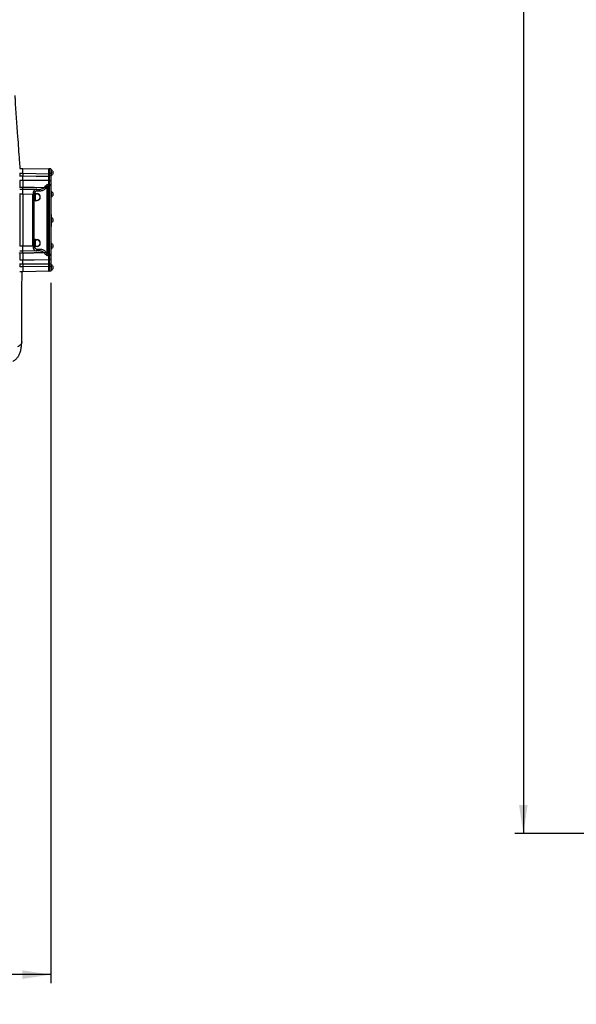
# Model space of a CAD drawing. Extents: x 0 to 8410, y 0 to 5940.
# Tile 37 of 161: x 1884 to 2854, y 1236 to 2950. Entities that reach past the tile are written whole.
import ezdxf

# ---------------------------------------------------------------- set-up
doc = ezdxf.new("R2010")
doc.units = 0
doc.header["$LTSCALE"] = 10
doc.layers.get('0').update_dxf_attribs({"linetype": 'CONTINUOUS'})
doc.styles.add('SLDTEXTSTYLE0', font='TXT', dxfattribs={"width": 0.605})
doc.dimstyles.new('SLDDIMSTYLE1', dxfattribs={"dimtxt": 50, "dimasz": 50, "dimexe": 0, "dimexo": 0.0625, "dimgap": 12.5, "dimtad": 1, "dimdec": 1, "dimrnd": 1e-09, "dimzin": 12, "dimtxsty": 'SLDTEXTSTYLE0', "dimsah": 1, "dimcen": 0.09, "dimazin": 3, "dimtfac": 1, "dimtofl": 0, "dimtmove": 0, "dimatfit": 3, "dimtolj": 1, "dimtzin": 12})
doc.dimstyles.new('SLDDIMSTYLE10', dxfattribs={"dimtxt": 50, "dimasz": 50, "dimexe": 0, "dimexo": 0.0625, "dimgap": -12.5, "dimtad": 0, "dimtih": 1, "dimtoh": 1, "dimdec": 1, "dimlfac": 0.5, "dimrnd": 1e-09, "dimzin": 12, "dimtxsty": 'SLDTEXTSTYLE0', "dimblk1": 'NONE', "dimsah": 1, "dimcen": 0, "dimazin": 3, "dimtfac": 1, "dimtmove": 0, "dimatfit": 3, "dimtolj": 1})
doc.dimstyles.new('SLDDIMSTYLE2', dxfattribs={"dimtxt": 50, "dimasz": 50, "dimexe": 0, "dimexo": 0.0625, "dimgap": 12.5, "dimtad": 1, "dimdec": 0, "dimrnd": 1e-09, "dimzin": 12, "dimtxsty": 'SLDTEXTSTYLE0', "dimsah": 1, "dimcen": 0.09, "dimazin": 3, "dimtfac": 1, "dimtofl": 0, "dimtmove": 0, "dimatfit": 3, "dimtolj": 1, "dimtzin": 12})

# ---------------------------------------------------------------- blocks, each defined once
blk = doc.blocks.new('_D_9')
at = {"color": 7, "linetype": 'CONTINUOUS'}
for p, q in [((6136.6, 4639.1), (2746.6, 4639.1)), ((2761.6, 4639.1), (2761.6, 1533)), ((3861.9, 1533), (2746.6, 1533))]:
    blk.add_line(p, q, dxfattribs=at)
for points in [[(2761.6, 4639.1), (2754.1, 4589.1), (2769.1, 4589.1)], [(2761.6, 1533), (2769.1, 1583), (2754.1, 1583)]]:
    blk.add_solid(points, dxfattribs=at)
at = {"color": 7, "linetype": 'CONTINUOUS', "insert": (2697.2, 3009.7), "char_height": 50, "attachment_point": 1, "rotation": 90, "style": 'SLDTEXTSTYLE0'}
blk.add_mtext('3106', dxfattribs=at)
blk = doc.blocks.new('_D_20')
at = {"color": 7, "linetype": 'CONTINUOUS'}
for p, q in [((286.6, 2500), (286.6, 1272.4)), ((1938.6, 2492), (1938.6, 1272.4)), ((1938.6, 1287.4), (286.6, 1287.4))]:
    blk.add_line(p, q, dxfattribs=at)
for points in [[(286.6, 1287.4), (336.6, 1279.9), (336.6, 1294.9)], [(1938.6, 1287.4), (1888.6, 1294.9), (1888.6, 1279.9)]]:
    blk.add_solid(points, dxfattribs=at)
at = {"color": 7, "linetype": 'CONTINUOUS', "insert": (1036.3, 1351.8), "char_height": 50, "attachment_point": 1, "style": 'SLDTEXTSTYLE0'}
blk.add_mtext('1652', dxfattribs=at)
blk = doc.blocks.new('_D_25')
at = {"color": 7, "linetype": 'CONTINUOUS'}
for p, q in [((2062.6, 5429.6), (2293.3, 4952.4)), ((2293.3, 4952.4), (2402.6, 4726.3)), ((2433.4, 4741.7), (2433.4, 4820.9)), ((2433.4, 4820.9), (2655.2, 4820.9)), ((2655.2, 4820.9), (2655.2, 4741.7)), ((2655.2, 4741.7), (2433.4, 4741.7)), ((2402.6, 4726.3), (2660.9, 4726.3))]:
    blk.add_line(p, q, dxfattribs=at)
blk.add_arc((2178, 5191), 4418, 270.8765, 299.0424, dxfattribs=at)
blk.add_solid([(2293.3, 4952.4), (2308.3, 4904.2), (2321.8, 4910.7)], dxfattribs=at)
at = {"color": 7, "linetype": 'CONTINUOUS', "char_height": 50, "attachment_point": 1, "style": 'SLDTEXTSTYLE0'}
for s, insert in [('%%c', (2450.5, 4806.1)), ('265', (2523.4, 4806.3))]:
    blk.add_mtext(s, dxfattribs=dict(at, insert=insert))
blk = doc.blocks.new('_NONE')

msp = doc.modelspace()

# ---------------------------------------------------------------- linework, layer by layer
at = {"color": 8, "linetype": 'CONTINUOUS'}
for p, q in [((1883.647998, 2681.926896), (1884.13932, 2681.926896)), ((1883.647998, 2677.81346), (1884.13932, 2677.81346)), ((1889.64804, 2682.023098), (1884.13932, 2681.926896)), ((1884.13932, 2681.926896), (1884.13932, 2677.81346)), ((1935.156723, 2681.228806), (1889.64804, 2682.023098)), ((1935.156723, 2677.485396), (1935.156723, 2681.228806)), ((1935.648044, 2681.228806), (1935.156723, 2681.228806)), ((1935.648044, 2677.485396), (1935.156723, 2677.485396)), ((1938.648006, 2682.021787), (1935.648044, 2682.021787)), ((1938.648006, 2677.859237), (1935.648044, 2677.859237)), ((1889.64804, 2670.17584), (1884.13932, 2670.127918)), ((1884.13932, 2670.127918), (1884.13932, 2658.528497)), ((1884.13932, 2658.528497), (1889.64804, 2658.621241)), ((1927.191099, 2657.989671), (1929.721972, 2660.94618)), ((1931.790968, 2543.110182), (1931.790968, 2658.933331)), ((1933.859905, 2662.788798), (1935.156723, 2662.779977)), ((1933.859905, 2660.712411), (1933.859905, 2541.330983)), ((1935.156723, 2662.779977), (1935.156723, 2669.778873)), ((1935.648044, 2660.703351), (1935.156723, 2660.703351)), ((1935.156723, 2541.340162), (1935.156723, 2660.703351)), ((1938.648006, 2669.40706), (1935.648044, 2669.40706)), ((1938.648006, 2662.40101), (1935.648044, 2662.40101)), ((1938.648006, 2661.021759), (1935.648044, 2661.021759)), ((1884.13932, 2645.927002), (1883.647998, 2645.927002)), ((1889.64804, 2646.023084), (1884.13932, 2645.927002)), ((1884.13932, 2645.927002), (1884.13932, 2556.116511)), ((1907.009741, 2645.720054), (1889.64804, 2646.023084)), ((1907.009741, 2556.323459), (1907.009741, 2645.720054)), ((1907.009741, 2645.720054), (1909.078737, 2645.720054)), ((1909.078737, 2645.720054), (1909.078737, 2556.323459)), ((1910.50156, 2635.66344), (1910.50156, 2646.379997)), ((1910.648008, 2646.379997), (1910.50156, 2646.379997)), ((1911.13927, 2646.806051), (1911.13927, 2646.576096)), ((1914.012273, 2646.626164), (1911.13927, 2646.806051)), ((1911.13927, 2646.576096), (1914.012273, 2646.626164)), ((1911.13927, 2646.576096), (1911.13927, 2635.46734)), ((1911.484142, 2647.304346), (1914.357086, 2647.124459)), ((1919.164141, 2651.543071), (1915.184399, 2651.61257)), ((1910.648008, 2635.66344), (1910.50156, 2635.66344)), ((1911.13927, 2635.46734), (1911.13927, 2635.237505)), ((1911.13927, 2635.46734), (1914.012273, 2635.417392)), ((1911.13927, 2635.237505), (1914.012273, 2635.417392)), ((1914.357086, 2634.918978), (1911.484142, 2634.739091)), ((1884.13932, 2556.116511), (1883.647998, 2556.116511)), ((1884.13932, 2556.116511), (1889.64804, 2556.020309)), ((1889.64804, 2556.020309), (1907.009741, 2556.323459)), ((1907.009741, 2556.323459), (1909.078737, 2556.323459)), ((1910.50156, 2555.663397), (1910.50156, 2566.380073)), ((1910.648008, 2566.380073), (1910.50156, 2566.380073)), ((1910.648008, 2555.663397), (1910.50156, 2555.663397)), ((1911.13927, 2566.806008), (1911.13927, 2566.576173)), ((1914.012273, 2566.626121), (1911.13927, 2566.806008)), ((1911.13927, 2566.576173), (1914.012273, 2566.626121)), ((1911.13927, 2566.576173), (1911.13927, 2555.467297)), ((1911.13927, 2555.467297), (1911.13927, 2555.237462)), ((1911.13927, 2555.467297), (1914.012273, 2555.417349)), ((1911.484142, 2567.304303), (1914.357086, 2567.124416)), ((1914.357086, 2554.919054), (1911.484142, 2554.739167)), ((1889.64804, 2543.422272), (1884.13932, 2543.514897)), ((1884.13932, 2543.514897), (1884.13932, 2531.915535)), ((1915.184399, 2550.430943), (1919.164141, 2550.500323)), ((1929.721972, 2541.097333), (1927.191099, 2544.053842)), ((1935.156723, 2539.263536), (1933.859905, 2539.254596)), ((1935.648044, 2541.340162), (1935.156723, 2541.340162)), ((1935.156723, 2532.26458), (1935.156723, 2539.263536)), ((1938.648006, 2541.021754), (1935.648044, 2541.021754)), ((1938.648006, 2539.642383), (1935.648044, 2539.642383)), ((1884.13932, 2524.230053), (1883.647998, 2524.230053)), ((1884.13932, 2520.116498), (1883.647998, 2520.116498)), ((1884.13932, 2531.915535), (1889.64804, 2531.867613)), ((1884.13932, 2524.230053), (1884.13932, 2520.116498)), ((1884.13932, 2520.116498), (1889.64804, 2520.020356)), ((1889.64804, 2520.020356), (1935.156723, 2520.814707)), ((1935.648044, 2524.558057), (1935.156723, 2524.558057)), ((1935.156723, 2520.814707), (1935.156723, 2524.558057)), ((1935.648044, 2520.814707), (1935.156723, 2520.814707)), ((1938.648006, 2532.636394), (1935.648044, 2532.636394)), ((1938.648006, 2524.184276), (1935.648044, 2524.184276)), ((1938.648006, 2520.021726), (1935.648044, 2520.021726))]:
    msp.add_line(p, q, dxfattribs=at)
at = {"color": 7, "linetype": 'CONTINUOUS'}
for p, q in [((1884.13932, 2690.925528), (1889.64804, 2691.02173)), ((1889.64804, 2682.023098), (1889.64804, 2691.02173)), ((1889.64804, 2691.02173), (1935.156723, 2690.227439)), ((1889.64804, 2682.023098), (1889.64804, 2677.858521)), ((1938.648006, 2690.021684), (1935.648044, 2690.021684)), ((1935.648044, 2690.021684), (1935.648044, 2682.021787)), ((1935.648044, 2682.021787), (1935.648044, 2677.859237)), ((1935.648044, 2677.859237), (1935.648044, 2669.40706)), ((1938.648006, 2690.021684), (1938.648006, 2682.021787)), ((1939.647993, 2688.271691), (1938.648006, 2688.271691)), ((1938.648006, 2682.021787), (1938.648006, 2677.859237)), ((1938.648006, 2678.771784), (1939.647993, 2678.771784)), ((1938.648006, 2677.859237), (1938.648006, 2669.40706)), ((1939.647993, 2683.521797), (1939.647993, 2688.271691)), ((1939.647993, 2678.771784), (1939.647993, 2683.521797)), ((1889.64804, 2670.17584), (1889.64804, 2658.621241)), ((1935.648044, 2669.40706), (1935.648044, 2662.40101)), ((1935.648044, 2662.40101), (1935.648044, 2661.021759)), ((1935.648044, 2661.021759), (1935.648044, 2541.021754)), ((1938.648006, 2669.40706), (1938.648006, 2662.40101)), ((1938.648006, 2662.40101), (1938.648006, 2661.021759)), ((1938.648006, 2661.021759), (1938.648006, 2541.021754)), ((1884.13932, 2654.925634), (1889.64804, 2655.021717)), ((1889.64804, 2646.023084), (1889.64804, 2655.021717)), ((1889.64804, 2655.021717), (1913.115402, 2654.612114)), ((1889.64804, 2646.023084), (1889.64804, 2556.020309)), ((1910.648008, 2646.379997), (1910.648008, 2635.66344)), ((1913.115402, 2654.612114), (1917.095204, 2654.542615)), ((1939.647993, 2650.771787), (1938.648006, 2650.771787)), ((1938.648006, 2641.27176), (1939.647993, 2641.27176)), ((1939.647993, 2646.021773), (1939.647993, 2650.771787)), ((1939.647993, 2641.27176), (1939.647993, 2646.021773)), ((1938.648006, 2611.021687), (1938.848039, 2611.021687)), ((1939.647993, 2605.77171), (1938.648006, 2605.77171)), ((1938.848039, 2611.021687), (1938.848039, 2605.77171)), ((1939.647993, 2601.021697), (1939.647993, 2605.77171)), ((1938.648006, 2596.271684), (1939.647993, 2596.271684)), ((1938.648006, 2590.021779), (1938.848039, 2590.021779)), ((1938.848039, 2596.271684), (1938.848039, 2590.021779)), ((1939.647993, 2596.271684), (1939.647993, 2601.021697)), ((1889.64804, 2547.021796), (1889.64804, 2556.020309)), ((1910.648008, 2566.380073), (1910.648008, 2555.663397)), ((1911.13927, 2555.237462), (1914.012273, 2555.417349)), ((1939.647993, 2560.771753), (1938.648006, 2560.771753)), ((1939.647993, 2556.02174), (1939.647993, 2560.771753)), ((1939.647993, 2551.271726), (1939.647993, 2556.02174)), ((1889.64804, 2547.021796), (1884.13932, 2547.117879)), ((1913.115402, 2547.431399), (1889.64804, 2547.021796)), ((1889.64804, 2543.422272), (1889.64804, 2531.867613)), ((1917.095204, 2547.500779), (1913.115402, 2547.431399)), ((1935.648044, 2541.021754), (1935.648044, 2539.642383)), ((1935.648044, 2539.642383), (1935.648044, 2532.636394)), ((1938.648006, 2551.271726), (1939.647993, 2551.271726)), ((1938.648006, 2541.021754), (1938.648006, 2539.642383)), ((1938.648006, 2539.642383), (1938.648006, 2532.636394)), ((1889.64804, 2524.184932), (1889.64804, 2520.020356)), ((1889.64804, 2520.020356), (1889.64804, 2511.021723)), ((1935.648044, 2532.636394), (1935.648044, 2524.184276)), ((1935.648044, 2524.184276), (1935.648044, 2520.021726)), ((1935.648044, 2520.021726), (1935.648044, 2512.02171)), ((1938.648006, 2532.636394), (1938.648006, 2524.184276)), ((1938.648006, 2524.184276), (1938.648006, 2520.021726)), ((1939.647993, 2523.271729), (1938.648006, 2523.271729)), ((1938.648006, 2520.021726), (1938.648006, 2512.02171)), ((1939.647993, 2518.521716), (1939.647993, 2523.271729)), ((1889.64804, 2511.021723), (1884.13932, 2511.117865)), ((1935.156723, 2511.816074), (1889.64804, 2511.021723)), ((1938.648006, 2512.02171), (1935.648044, 2512.02171)), ((1938.648006, 2513.771762), (1939.647993, 2513.771762)), ((1939.647993, 2513.771762), (1939.647993, 2518.521716))]:
    msp.add_line(p, q, dxfattribs=at)
at = {"color": 8, "linetype": 'CONTINUOUS', "flags": 128}
for points in [[(1884.13932, 2677.81346), (1886.606475, 2677.833607), (1889.64804, 2677.858521)], [(1889.64804, 2677.858521), (1912.689766, 2677.669813), (1935.156723, 2677.485396)], [(1883.647998, 2658.208777), (1883.657416, 2658.270528), (1883.685251, 2658.329894), (1883.730491, 2658.38473), (1883.791407, 2658.432891), (1883.865734, 2658.472707), (1883.950671, 2658.502628), (1884.042998, 2658.521463), (1884.13932, 2658.528497)], [(1935.156723, 2669.778873), (1915.65164, 2669.949343), (1889.64804, 2670.17584)], [(1889.64804, 2658.621241), (1909.644445, 2658.284833), (1927.191099, 2657.989671)], [(1935.156723, 2660.703351), (1934.139749, 2660.710503), (1933.859905, 2660.712411)], [(1884.13932, 2543.514897), (1884.042998, 2543.52205), (1883.950671, 2543.540885), (1883.865734, 2543.570687), (1883.791407, 2543.610503), (1883.730491, 2543.658783), (1883.685251, 2543.713619), (1883.657416, 2543.772985), (1883.647998, 2543.834736)], [(1927.191099, 2544.053842), (1909.090837, 2543.749382), (1907.974383, 2543.730547), (1889.64804, 2543.422272)], [(1889.64804, 2524.184932), (1886.606475, 2524.209847), (1884.13932, 2524.230053)], [(1889.64804, 2531.867613), (1909.644445, 2532.041778), (1935.156723, 2532.26458)], [(1935.156723, 2524.558057), (1912.689766, 2524.37364), (1889.64804, 2524.184932)], [(1887.672623, 2389.263083), (1887.618264, 2388.454904), (1887.303373, 2387.036492), (1886.714717, 2385.663499), (1885.863265, 2384.361615), (1884.76499, 2383.155217), (1883.440455, 2382.066955), (1881.914397, 2381.117155), (1880.215367, 2380.323579)]]:
    msp.add_lwpolyline(points, dxfattribs=at)
at = {"color": 7, "linetype": 'CONTINUOUS'}
for centre, radius, start, end in [((1935.148021, 2689.727456), 0.5, 0, 89), ((1936.353868, 2683.256904), 6, 29.799065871, 56.699823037), ((1936.353868, 2683.786572), 6, 303.300176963, 331.048581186), ((1936.353868, 2645.756904), 6, 29.799065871, 56.699823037), ((1936.353868, 2646.286572), 6, 303.300176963, 331.048581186), ((1936.353868, 2600.756904), 6, 29.799065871, 56.699823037), ((1936.353868, 2601.286572), 6, 303.300176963, 331.048581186), ((1936.353868, 2555.756904), 6, 29.799065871, 56.699823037), ((1936.353868, 2556.286572), 6, 303.300176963, 331.048581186), ((1936.353868, 2518.256904), 6, 29.799065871, 56.699823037), ((1935.148021, 2512.31602), 0.5, 271, 0), ((1936.353868, 2518.786572), 6, 303.300176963, 331.048581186)]:
    msp.add_arc(centre, radius, start, end, dxfattribs=at)
at = {"color": 8, "linetype": 'CONTINUOUS'}
for centre, radius, start, end in [((1924.810017, 2653.338623), 5.225112, 31.607324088, 62.890038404), ((1927.371113, 2656.459966), 5.064845, 29.231520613, 62.344637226), ((1802.674338, 2661.750604), 131.189675, 359.546574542, 0.453425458), ((1935.200849, 2669.329231), 0.451803, 8.189508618, 95.604789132), ((1935.215675, 2662.341899), 0.442027, 11.998882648, 97.66423371), ((1911.147232, 2646.076935), 0.499225, 90.913875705, 179.900578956), ((1911.009154, 2647.264597), 0.476649, 285.841745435, 4.783629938), ((1912.548096, 2652.007464), 2.665715, 351.480940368, 77.712576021), ((1913.882256, 2647.084584), 0.476501, 285.834384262, 4.800259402), ((1916.528159, 2651.938198), 2.665432, 351.474977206, 77.716996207), ((1911.147232, 2635.966501), 0.499225, 180.099421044, 269.086124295), ((1911.008981, 2634.77883), 0.476821, 355.219320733, 74.142477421), ((1913.882176, 2634.958906), 0.476586, 355.194126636, 74.158404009), ((1911.147232, 2566.077012), 0.499224, 90.913860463, 179.914298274), ((1911.147283, 2555.966508), 0.499275, 180.091406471, 269.080434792), ((1911.009081, 2567.264604), 0.476717, 285.848473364, 4.776902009), ((1911.009081, 2554.778866), 0.476717, 355.223097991, 74.151526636), ((1913.882184, 2567.084591), 0.476569, 285.841105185, 4.793538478), ((1913.882184, 2554.958879), 0.476569, 355.206461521, 74.158894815), ((1912.54831, 2550.035901), 2.665525, 282.283598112, 8.522885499), ((1916.527945, 2550.105344), 2.665622, 282.286829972, 8.521196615), ((1924.809392, 2548.705737), 5.226151, 297.111830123, 328.387247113), ((1927.371113, 2545.583547), 5.064845, 297.655362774, 330.768479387), ((1802.665846, 2540.292789), 131.198167, 359.546603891, 0.453396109), ((1935.215783, 2539.701493), 0.441921, 262.31988476, 347.998417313), ((1935.200798, 2532.714278), 0.451853, 264.402335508, 351.811974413)]:
    msp.add_arc(centre, radius, start, end, dxfattribs=at)
for centre, major_axis, ratio, start_param, end_param in [((1935.148021, 2681.226161), (0.008726, 9.001219), 0.0009691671, 4.7126775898, 6.2831693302), ((1994.288786, 2601.021738), (85.210059, 0), 0.9998476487, 2.3941888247, 2.4389824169), ((1913.064927, 2645.611623), (-0.037645, 9.001074), 0.6727278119, 6.268629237, 7.8391209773), ((1915.186247, 2645.611623), (5.643148, -2.395374), 0.9751955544, 1.9635715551, 3.5340632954), ((1911.501574, 2646.299896), (-0.707107, 0.766032), 0.9230769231, 5.5152404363, 7.0685834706), ((1913.974852, 2641.021738), (6.115598, 0), 0.9998476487, 4.7749340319, 7.7914365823), ((1911.501574, 2635.74358), (0.707107, 0.766032), 0.9230769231, 2.3561944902, 3.9095375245), ((1913.064927, 2556.431852), (0.037645, 9.001074), 0.6727278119, 1.5856569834, 3.1561487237), ((1915.186247, 2556.431852), (5.643148, 2.395374), 0.9751955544, 2.7491220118, 4.3196137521), ((1911.501574, 2566.299896), (-0.707107, 0.766032), 0.9230769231, 5.5152404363, 7.0685834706), ((1911.501574, 2555.74358), (0.707107, 0.766032), 0.9230769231, 2.3561944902, 3.9095375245), ((1913.974852, 2561.021738), (6.115598, 0), 0.9998476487, 4.7749340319, 7.7914365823), ((1994.288786, 2601.021738), (85.210059, 0), 0.9998476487, 3.84420289, 3.8889964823), ((1935.148021, 2520.817314), (-0.008726, 9.001219), 0.0009691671, 3.141608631, 4.712100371)]:
    msp.add_ellipse(centre, major_axis=major_axis, ratio=ratio, start_param=start_param, end_param=end_param, dxfattribs=at)
at = {"color": 7, "linetype": 'CONTINUOUS'}
for centre, major_axis, start_param, end_param in [((1911.148021, 2646.299896), (-0.357021, 0.410629), 5.5053842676, 7.0587273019), ((1911.148021, 2635.74358), (0.357021, 0.410629), 2.3660506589, 3.9193936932), ((1911.148021, 2566.299896), (-0.357021, 0.410629), 5.5053842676, 7.0587273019), ((1911.148021, 2555.74358), (0.357021, 0.410629), 2.3660506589, 3.9193936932)]:
    msp.add_ellipse(centre, major_axis=major_axis, ratio=0.852477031, start_param=start_param, end_param=end_param, dxfattribs=at)
for points, knots in [([(1884.970208, 2690.940072), (1884.961129, 2691.070166), (1884.630154, 2695.812361), (1883.34865, 2714.212086), (1880.561558, 2754.308029), (1877.947409, 2792.0032), (1876.278947, 2815.921799), (1876.127859, 2818.087746)], [0, 0, 0, 0, 0.0030792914, 0.1122460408, 0.4345958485, 0.9487998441, 1, 1, 1, 1]), ([(1889.64804, 2670.17584), (1889.64804, 2670.636641), (1889.64804, 2671.866321), (1889.64804, 2674.493454), (1889.64804, 2676.736822), (1889.64804, 2677.858521)], [0, 0, 0, 0, 0.2305643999, 0.6152768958, 1, 1, 1, 1]), ([(1935.648044, 2677.485396), (1935.648044, 2676.768947), (1935.648044, 2674.878686), (1935.648044, 2671.916928), (1935.648044, 2670.234692), (1935.648044, 2669.393589)], [0, 0, 0, 0, 0.233825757, 0.6169198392, 1, 1, 1, 1]), ([(1941.541454, 2686.271717), (1941.645057, 2686.075245), (1941.8539, 2685.679197), (1941.951992, 2685.219957), (1941.871704, 2684.957223), (1941.707137, 2684.885763), (1941.57731, 2684.894378), (1941.541454, 2684.896757)], [0, 0, 0, 0, 0.2469204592, 0.4977420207, 0.7104303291, 0.920024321, 1, 1, 1, 1]), ([(1941.541454, 2684.896757), (1941.645057, 2684.696606), (1941.853909, 2684.293125), (1941.951991, 2683.563731), (1941.871701, 2682.885064), (1941.707125, 2682.430265), (1941.57731, 2682.208086), (1941.541454, 2682.146718)], [0, 0, 0, 0, 0.2469164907, 0.497755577, 0.7104231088, 0.9200162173, 1, 1, 1, 1]), ([(1941.541454, 2682.146718), (1941.645057, 2682.14303), (1941.853904, 2682.135596), (1941.951992, 2681.865574), (1941.871704, 2681.449544), (1941.707157, 2681.066149), (1941.577311, 2680.835462), (1941.541454, 2680.771758)], [0, 0, 0, 0, 0.2469242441, 0.4977587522, 0.7104528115, 0.9200409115, 1, 1, 1, 1]), ([(1889.64804, 2655.021717), (1889.64804, 2655.063398), (1889.64804, 2655.174631), (1889.64804, 2656.250992), (1889.64804, 2657.831163), (1889.64804, 2658.621241)], [0, 0, 0, 0, 0.2305590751, 0.6152828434, 1, 1, 1, 1]), ([(1935.648044, 2662.433793), (1935.648044, 2662.179776), (1935.648044, 2661.701325), (1935.648044, 2661.057743), (1935.648044, 2660.740798), (1935.648044, 2660.703351)], [0, 0, 0, 0, 0.4995196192, 0.9408675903, 1, 1, 1, 1]), ([(1941.541454, 2648.771693), (1941.645057, 2648.57522), (1941.853904, 2648.179163), (1941.951992, 2647.719941), (1941.871705, 2647.457198), (1941.707137, 2647.38574), (1941.57731, 2647.394354), (1941.541454, 2647.396733)], [0, 0, 0, 0, 0.2469185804, 0.4977458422, 0.7104325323, 0.9200249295, 1, 1, 1, 1]), ([(1941.541454, 2647.396733), (1941.645057, 2647.196582), (1941.85391, 2646.793099), (1941.951991, 2646.063707), (1941.871702, 2645.385042), (1941.707125, 2644.930241), (1941.57731, 2644.708062), (1941.541454, 2644.646694)], [0, 0, 0, 0, 0.2469158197, 0.4977557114, 0.7104238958, 0.9200164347, 1, 1, 1, 1]), ([(1941.541454, 2644.646694), (1941.645056, 2644.64301), (1941.853897, 2644.635583), (1941.952, 2644.365529), (1941.871677, 2643.949645), (1941.707167, 2643.566128), (1941.577311, 2643.335436), (1941.541454, 2643.271734)], [0, 0, 0, 0, 0.24693060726, 0.49776231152, 0.71042251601, 0.92003748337, 1, 1, 1, 1]), ([(1941.541454, 2603.771736), (1941.645057, 2603.575275), (1941.853914, 2603.179225), (1941.951991, 2602.719818), (1941.8717, 2602.457279), (1941.707137, 2602.385779), (1941.57731, 2602.394396), (1941.541454, 2602.396776)], [0, 0, 0, 0, 0.246916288, 0.4977656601, 0.7104352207, 0.920025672, 1, 1, 1, 1]), ([(1941.541454, 2602.396776), (1941.645057, 2602.196625), (1941.853909, 2601.793144), (1941.951991, 2601.06375), (1941.871701, 2600.385083), (1941.707125, 2599.930284), (1941.57731, 2599.708105), (1941.541454, 2599.646737)], [0, 0, 0, 0, 0.2469164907, 0.497755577, 0.7104231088, 0.9200162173, 1, 1, 1, 1]), ([(1941.541454, 2599.646737), (1941.645056, 2599.643049), (1941.853899, 2599.635616), (1941.951993, 2599.365602), (1941.871702, 2598.949556), (1941.707151, 2598.566157), (1941.577311, 2598.335481), (1941.541454, 2598.271777)], [0, 0, 0, 0, 0.2469319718, 0.4977650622, 0.7104501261, 0.9200370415, 1, 1, 1, 1]), ([(1941.541454, 2558.771779), (1941.645057, 2558.575312), (1941.853916, 2558.179249), (1941.951989, 2557.719923), (1941.871709, 2557.45709), (1941.707135, 2557.385931), (1941.57731, 2557.394369), (1941.541454, 2557.3967)], [0, 0, 0, 0, 0.2469140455, 0.4977611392, 0.7104439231, 0.9200269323, 1, 1, 1, 1]), ([(1941.541454, 2557.3967), (1941.645057, 2557.196549), (1941.853909, 2556.793067), (1941.951995, 2556.063669), (1941.87169, 2555.385023), (1941.707168, 2554.930196), (1941.577311, 2554.708106), (1941.541454, 2554.64678)], [0, 0, 0, 0, 0.24692334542, 0.49777088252, 0.71044554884, 0.92004447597, 1, 1, 1, 1]), ([(1941.541454, 2554.64678), (1941.645057, 2554.643106), (1941.853906, 2554.6357), (1941.951991, 2554.365483), (1941.871706, 2553.949605), (1941.707108, 2553.566208), (1941.577309, 2553.335446), (1941.541454, 2553.271701)], [0, 0, 0, 0, 0.2469266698, 0.4977685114, 0.7104253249, 0.9200077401, 1, 1, 1, 1]), ([(1889.64804, 2543.422272), (1889.64804, 2543.910308), (1889.64804, 2545.212748), (1889.64804, 2546.685373), (1889.64804, 2546.909656), (1889.64804, 2547.021796)], [0, 0, 0, 0, 0.2305514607, 0.6152804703, 1, 1, 1, 1]), ([(1935.648044, 2541.340162), (1935.648044, 2541.021889), (1935.648044, 2540.422375), (1935.648044, 2539.869081), (1935.648044, 2539.637009), (1935.648044, 2539.609601)], [0, 0, 0, 0, 0.49950399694, 0.94089020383, 1, 1, 1, 1]), ([(1889.64804, 2524.184932), (1889.64804, 2524.854859), (1889.64804, 2526.64264), (1889.64804, 2529.455467), (1889.64804, 2531.063564), (1889.64804, 2531.867613)], [0, 0, 0, 0, 0.2305611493, 0.615280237, 1, 1, 1, 1]), ([(1935.648044, 2532.649924), (1935.648044, 2532.158503), (1935.648044, 2530.861978), (1935.648044, 2528.091241), (1935.648044, 2525.735778), (1935.648044, 2524.558057)], [0, 0, 0, 0, 0.2338306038, 0.6169189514, 1, 1, 1, 1]), ([(1941.541454, 2521.271755), (1941.645057, 2521.075293), (1941.853911, 2520.679245), (1941.951991, 2520.219861), (1941.871704, 2519.957183), (1941.707136, 2519.885852), (1941.57731, 2519.89438), (1941.541454, 2519.896736)], [0, 0, 0, 0, 0.2469170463, 0.4977595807, 0.7104373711, 0.9200256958, 1, 1, 1, 1]), ([(1941.541454, 2519.896736), (1941.645057, 2519.696585), (1941.853909, 2519.293104), (1941.951993, 2518.563707), (1941.871695, 2517.885049), (1941.707147, 2517.430238), (1941.577311, 2517.208103), (1941.541454, 2517.146756)], [0, 0, 0, 0, 0.2469202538, 0.497763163, 0.7104339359, 0.9200302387, 1, 1, 1, 1]), ([(1887.671133, 2389.260699), (1887.675786, 2389.541768), (1887.699325, 2390.963748), (1887.725514, 2393.816276), (1887.756023, 2398.062305), (1887.778674, 2403.459045), (1887.811905, 2412.097879), (1887.89995, 2431.337096), (1888.055807, 2465.066075), (1888.189342, 2494.229035), (1888.266345, 2511.045863)], [0, 0, 0, 0, 0.0077870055, 0.0393959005, 0.0731192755, 0.1146608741, 0.1711168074, 0.2838132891, 0.5870107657, 1, 1, 1, 1]), ([(1941.541454, 2517.146756), (1941.645057, 2517.143075), (1941.853906, 2517.135656), (1941.951995, 2516.865526), (1941.871691, 2516.449593), (1941.707165, 2516.066134), (1941.577311, 2515.83544), (1941.541454, 2515.771736)], [0, 0, 0, 0, 0.2469218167, 0.4977609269, 0.7104410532, 0.9200416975, 1, 1, 1, 1]), ([(1871.927699, 2355.160524), (1872.436143, 2355.402242), (1873.765424, 2356.034192), (1875.750649, 2357.378352), (1877.853572, 2359.130329), (1879.694571, 2361.074593), (1881.314299, 2363.184685), (1882.741555, 2365.487582), (1883.991681, 2368.006611), (1885.070582, 2370.773204), (1885.97667, 2373.824696), (1886.697519, 2377.183698), (1887.220054, 2380.836347), (1887.533624, 2384.780947), (1887.674278, 2387.633983), (1887.670742, 2389.200708), (1887.670478, 2389.31792)], [0, 0, 0, 0, 0.0419328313, 0.1096296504, 0.1769502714, 0.2426395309, 0.3092857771, 0.3784758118, 0.4512556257, 0.5287800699, 0.6120719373, 0.7014381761, 0.7953504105, 0.8917890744, 0.9919043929, 1, 1, 1, 1])]:
    msp.add_open_spline(points, degree=3, knots=knots, dxfattribs=at)
at = {"color": 8, "linetype": 'CONTINUOUS'}
for points, knots in [([(1935.156723, 2669.778873), (1935.15711, 2670.579388), (1935.157884, 2672.180428), (1935.157547, 2674.670244), (1935.157174, 2676.450202), (1935.156876, 2677.134813), (1935.156723, 2677.485396)], [0, 0, 0, 0, 0.3829675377, 0.7659397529, 0.8801399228, 1, 1, 1, 1]), ([(1917.095204, 2654.542615), (1917.502226, 2654.544364), (1918.827836, 2654.550062), (1921.084855, 2654.86402), (1923.502462, 2655.636833), (1925.568584, 2656.677941), (1926.646765, 2657.549601), (1927.191099, 2657.989671)], [0, 0, 0, 0, 0.1149177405, 0.3742703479, 0.6387855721, 0.8176359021, 1, 1, 1, 1]), ([(1933.859905, 2662.788798), (1933.391707, 2662.755897), (1932.379576, 2662.684772), (1930.884349, 2662.046872), (1930.136787, 2661.338982), (1929.721972, 2660.94618)], [0, 0, 0, 0, 0.2770047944, 0.5988169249, 1, 1, 1, 1]), ([(1931.790968, 2658.933331), (1931.987472, 2659.305265), (1932.320025, 2659.934706), (1933.012754, 2660.519218), (1933.539633, 2660.700712), (1933.779758, 2660.709483), (1933.859905, 2660.712411)], [0, 0, 0, 0, 0.4500258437, 0.7616001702, 0.9204285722, 1, 1, 1, 1]), ([(1935.156723, 2660.703351), (1935.156784, 2660.748264), (1935.157302, 2661.128614), (1935.157674, 2661.900944), (1935.157053, 2662.47514), (1935.156723, 2662.779977)], [0, 0, 0, 0, 0.0590986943, 0.5004818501, 1, 1, 1, 1]), ([(1914.012273, 2635.417392), (1914.257544, 2635.439364), (1914.963346, 2635.502595), (1916.127221, 2635.836428), (1917.476589, 2636.564204), (1918.641999, 2637.667073), (1919.429503, 2639.04449), (1919.779185, 2640.47711), (1919.737111, 2641.848102), (1919.321532, 2643.245573), (1918.403547, 2644.694887), (1917.043841, 2645.776633), (1915.498397, 2646.445601), (1914.513201, 2646.565302), (1914.012273, 2646.626164)], [0, 0, 0, 0, 0.04770384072, 0.13727499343, 0.22971784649, 0.32824642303, 0.40962543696, 0.47472944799, 0.54004656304, 0.60138529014, 0.68704033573, 0.80845504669, 0.90260794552, 1, 1, 1, 1]), ([(1929.260036, 2656.077077), (1928.734955, 2655.521117), (1927.671059, 2654.394654), (1925.627314, 2653.032144), (1923.188881, 2651.993197), (1920.923489, 2651.562158), (1919.570528, 2651.54748), (1919.164141, 2651.543071)], [0, 0, 0, 0, 0.18184833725, 0.36845387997, 0.62413159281, 0.88710098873, 1, 1, 1, 1]), ([(1914.012273, 2555.417349), (1914.257545, 2555.439316), (1914.963356, 2555.502529), (1916.127187, 2555.83658), (1917.476613, 2556.564114), (1918.641995, 2557.667042), (1919.429504, 2559.044445), (1919.779185, 2560.477068), (1919.737111, 2561.848058), (1919.321534, 2563.245533), (1918.403526, 2564.694838), (1917.043866, 2565.776716), (1915.498401, 2566.445701), (1914.513201, 2566.565307), (1914.012273, 2566.626121)], [0, 0, 0, 0, 0.0477037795, 0.1372759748, 0.2297165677, 0.3282450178, 0.4096239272, 0.4747278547, 0.5400448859, 0.6013835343, 0.6870384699, 0.8084560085, 0.9026087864, 1, 1, 1, 1]), ([(1927.191099, 2544.053842), (1926.56357, 2544.55243), (1925.289651, 2545.564591), (1923.102499, 2546.558643), (1920.768351, 2547.227981), (1918.734451, 2547.493942), (1917.504215, 2547.499073), (1917.095204, 2547.500779)], [0, 0, 0, 0, 0.2090826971, 0.4244500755, 0.6526560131, 0.8845203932, 1, 1, 1, 1]), ([(1919.164141, 2550.500323), (1920.17312, 2550.45249), (1922.221386, 2550.355386), (1924.961291, 2549.360251), (1927.364629, 2547.931131), (1928.621975, 2546.627742), (1929.260036, 2545.966317)], [0, 0, 0, 0, 0.279879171, 0.5681658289, 0.780858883, 1, 1, 1, 1]), ([(1929.721972, 2541.097333), (1930.11605, 2540.721806), (1930.828164, 2540.043215), (1932.295285, 2539.377841), (1933.338952, 2539.295631), (1933.859905, 2539.254596)], [0, 0, 0, 0, 0.3829424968, 0.6919922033, 1, 1, 1, 1]), ([(1931.790968, 2543.110182), (1931.978279, 2542.753823), (1932.297213, 2542.147054), (1932.916967, 2541.599893), (1933.433239, 2541.366117), (1933.702839, 2541.343917), (1933.859905, 2541.330983)], [0, 0, 0, 0, 0.4307259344, 0.7333943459, 0.8446781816, 1, 1, 1, 1]), ([(1933.859905, 2541.330983), (1933.953186, 2541.331661), (1934.385458, 2541.334801), (1934.817731, 2541.337806), (1935.156723, 2541.340162)], [0, 0, 0, 0, 0.2157929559, 1, 1, 1, 1]), ([(1935.156723, 2539.263536), (1935.156784, 2539.296426), (1935.157302, 2539.574886), (1935.157674, 2540.238803), (1935.157053, 2540.958215), (1935.156723, 2541.340162)], [0, 0, 0, 0, 0.0591122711, 0.5004678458, 1, 1, 1, 1]), ([(1935.156723, 2524.558057), (1935.15711, 2525.682401), (1935.157884, 2527.931091), (1935.157547, 2530.223292), (1935.157174, 2531.580953), (1935.156876, 2532.03307), (1935.156723, 2532.26458)], [0, 0, 0, 0, 0.3829650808, 0.765930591, 0.8801430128, 1, 1, 1, 1])]:
    msp.add_open_spline(points, degree=3, knots=knots, dxfattribs=at)

# ---------------------------------------------------------------- dimensions: what is measured, and where the dimension line sits
at = {"color": 7, "linetype": 'CONTINUOUS'}
dim = msp.add_diameter_dim_2p(p1=(2062.617807, 5429.602355), p2=(2293.312801, 4952.444289), dimstyle='SLDDIMSTYLE10', dxfattribs=at)
dim.commit()
dim.dimension.update_dxf_attribs({"geometry": '_D_25', "text_midpoint": (2544.283743, 4781.269917), "dimtype": 163})
dim = msp.add_linear_dim(base=(2761.634054, 1533.021738), p1=(6156.634054, 4639.083327), p2=(3881.910645, 1533.021738), angle=90, dimstyle='SLDDIMSTYLE2', dxfattribs=at)
dim.commit()
dim.dimension.update_dxf_attribs({"geometry": '_D_9', "text_midpoint": (2761.634054, 3086.052532), "dimtype": 160})
dim = msp.add_linear_dim(base=(286.648021, 1287.386716), p1=(1938.648021, 2512.021738), p2=(286.648021, 2520.021738), dimstyle='SLDDIMSTYLE1', dxfattribs=at)
dim.commit()
dim.dimension.update_dxf_attribs({"geometry": '_D_20', "text_midpoint": (1112.648021, 1287.386716), "dimtype": 160})

doc.saveas('drawing.dxf')
